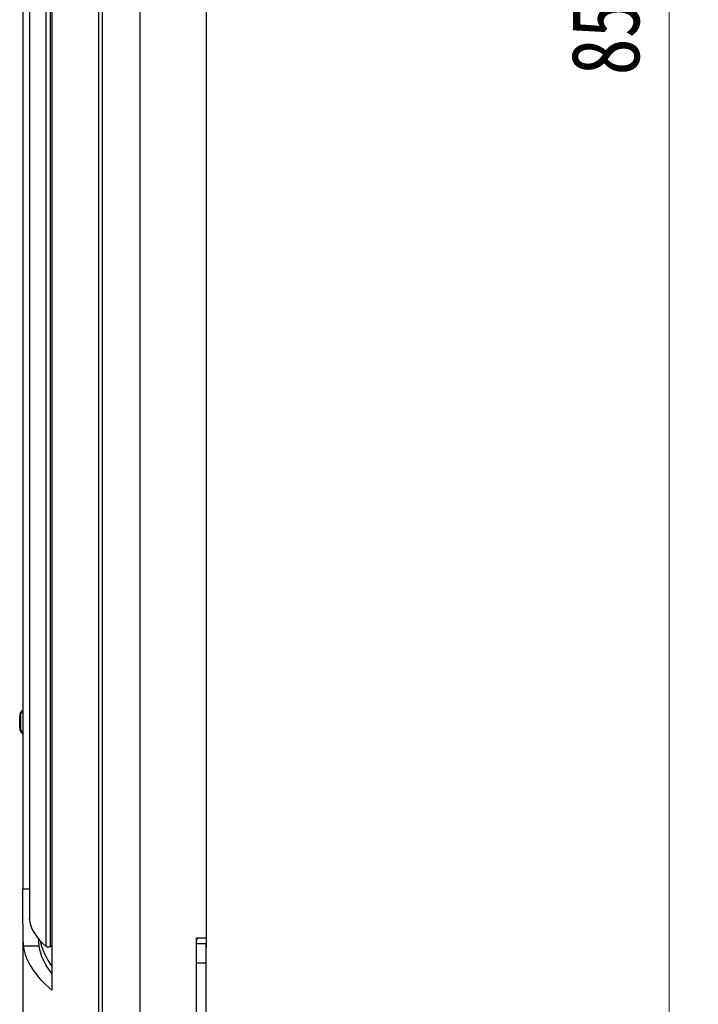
# Model space of a CAD drawing. Header units: millimetres. Extents: x 25 to 1935, y 715 to 2336.
# Tile 180 of 252: x 1524 to 1559, y 913 to 964. Entities that reach past the tile are written whole.
import ezdxf

# ---------------------------------------------------------------- set-up
doc = ezdxf.new("R2010")
doc.units = ezdxf.units.MM
doc.header["$LTSCALE"] = 2
doc.layers.get('0').update_dxf_attribs({"color": 2})
doc.styles.add('FS2312', font='simsun.ttf', dxfattribs={"width": 0.8})
doc.dimstyles.new('STANDARD$0', dxfattribs={"dimtxt": 3.5, "dimasz": 3, "dimexe": 1.5, "dimexo": 0.5, "dimgap": 1.5, "dimtad": 1, "dimdec": 1, "dimlfac": 5, "dimdsep": 46, "dimtxsty": 'FS2312', "dimblk1": 'OPEN', "dimblk2": 'OPEN', "dimsah": 1, "dimcen": 0, "dimclrd": 4, "dimclre": 4, "dimclrt": 4, "dimadec": 0, "dimazin": 0, "dimtfac": 1, "dimtdec": 1, "dimtmove": 1, "dimatfit": 0, "dimldrblk": 'OPEN', "dimfxl": 1, "dimtolj": 1, "dimtzin": 0, "dimlwd": 18, "dimlwe": 18, "dimarcsym": 1})

# ---------------------------------------------------------------- blocks, each defined once
blk = doc.blocks.new('_OPEN')
at = {"color": 0}
for p, q in [((-0.966, 0.259), (0, 0)), ((0, 0), (-1, 0)), ((0, 0), (-0.966, -0.259))]:
    blk.add_line(p, q, dxfattribs=at)
blk = doc.blocks.new('*D54')
at = {"color": 4, "lineweight": 18, "transparency": 16777216}
for p, q in [((1534.591, 1048.92), (1559.043, 1048.92)), ((1557.543, 1045.92), (1557.543, 881.92)), ((1534.591, 878.92), (1559.043, 878.92))]:
    blk.add_line(p, q, dxfattribs=at)
at = {"layer": 'Defpoints', "color": 0, "transparency": 16777216}
for p in [(1534.091, 1048.92), (1534.091, 878.92), (1557.543, 878.92)]:
    blk.add_point(p, dxfattribs=at)
at = {"color": 4, "lineweight": 18, "transparency": 16777216, "xscale": 3, "yscale": 3, "zscale": 3}
for p, rotation in [((1557.543, 1048.92), 90), ((1557.543, 878.92), 270)]:
    blk.add_blockref('_OPEN', p, dxfattribs=dict(at, rotation=rotation))
at = {"color": 4, "transparency": 16777216, "insert": (1554.293, 963.92), "char_height": 3.5, "attachment_point": 5, "rotation": 90, "style": 'FS2312'}
blk.add_mtext('\\A1;850', dxfattribs=at)

msp = doc.modelspace()

# ---------------------------------------------------------------- linework, layer by layer
at = {"color": 2, "linetype": 'Continuous', "lineweight": 30}
for p, q in [((1530.391, 1050.951), (1530.391, 876.89)), ((1528.287, 908.482), (1528.287, 1019.358)), ((1528.459, 1019.289), (1528.459, 908.552)), ((1525.886, 1013.709), (1525.886, 914.132)), ((1525.594, 916.374), (1525.594, 1011.467)), ((1525.79, 1011.468), (1525.79, 916.373)), ((1533.791, 1011.32), (1533.791, 916.32)), ((1533.791, 1011.02), (1533.791, 916.82)), ((1524.727, 1010.021), (1524.727, 917.82)), ((1524.729, 1010.06), (1524.729, 917.781)), ((1524.391, 1008.503), (1524.391, 919.338)), ((1524.27, 928.194), (1524.231, 928.194)), ((1524.231, 927.594), (1524.231, 928.194)), ((1524.27, 928.194), (1524.27, 927.594)), ((1524.27, 927.594), (1524.231, 927.594)), ((1524.391, 917.538), (1524.391, 919.338)), ((1524.391, 919.338), (1524.727, 919.338)), ((1524.729, 917.781), (1524.727, 917.82)), ((1524.391, 917.538), (1524.391, 912.684)), ((1533.291, 916.82), (1533.791, 916.82)), ((1533.291, 916.82), (1533.291, 894.254)), ((1525.215, 916.397), (1524.415, 916.384)), ((1525.79, 916.373), (1525.886, 916.446)), ((1533.291, 916.52), (1533.791, 916.52)), ((1533.791, 912.52), (1533.791, 916.52)), ((1533.791, 915.52), (1533.291, 915.52)), ((1533.791, 912.54), (1533.791, 915.52))]:
    msp.add_line(p, q, dxfattribs=at)
for centre, radius, start, end in [((1524.631, 928.194), 0.4, 126.8699, 180), ((1524.63, 928.194), 0.36, 131.6912, 180), ((1524.631, 927.594), 0.4, 180, 233.1301), ((1524.63, 927.594), 0.36, 180, 228.3088), ((1533.491, 916.653), 0.2, 122.9548, 180)]:
    msp.add_arc(centre, radius, start, end, dxfattribs=at)
for centre, major_axis, ratio, start_param, end_param in [((1565.726, 917.606), (41, -0.26), 0.176213, 3.153495, 3.348867), ((1598.391, 918.026), (74, 1.354), 0.17627, 3.163765, 3.339726), ((1598.391, 918.026), (73.2, 1.339), 0.17627, 3.164075, 3.274728), ((1615.211, 917.279), (90, 0), 0.176327, 3.179583, 3.264339), ((1525.692, 916.377), (0.1, -0.0006), 0.176213, 3.348867, 6.057412), ((1526.068, 914.995), (0.2, 0.004), 0.17627, 3.274728, 3.559465)]:
    msp.add_ellipse(centre, major_axis=major_axis, ratio=ratio, start_param=start_param, end_param=end_param, dxfattribs=at)
for points, knots in [([(1524.391, 917.538), (1524.391, 917.463), (1524.391, 917.389), (1524.391, 917.249), (1524.391, 917.183), (1524.393, 916.993), (1524.394, 916.881), (1524.396, 916.732), (1524.397, 916.686), (1524.4, 916.603), (1524.401, 916.566), (1524.406, 916.467), (1524.41, 916.417), (1524.415, 916.384)], [0, 0, 0, 0, 0.125, 0.125, 0.25, 0.25, 0.5, 0.5, 0.625, 0.625, 0.75, 0.75, 1, 1, 1, 1]), ([(1525.196, 916.798), (1525.197, 916.72), (1525.201, 916.559), (1525.209, 916.447), (1525.214, 916.406), (1525.215, 916.397)], [0, 0, 0, 0, 0.424146, 0.875495, 1, 1, 1, 1])]:
    msp.add_open_spline(points, degree=3, knots=knots, dxfattribs=at)

# ---------------------------------------------------------------- dimensions: what is measured, and where the dimension line sits
dim = msp.add_linear_dim(base=(1557.543, 878.92), p1=(1534.091, 1048.92), p2=(1534.091, 878.92), angle=90, dimstyle='STANDARD$0')
dim.commit()
dim.dimension.update_dxf_attribs({"geometry": '*D54', "text_midpoint": (1554.293, 963.92)})

doc.saveas('drawing.dxf')
